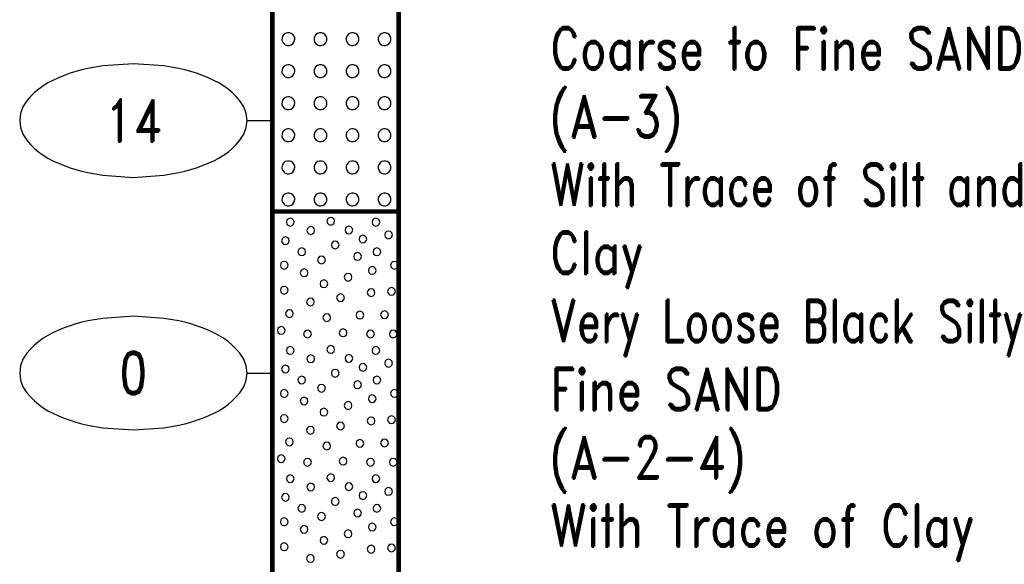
# Model space of a CAD drawing. Extents: x -12 to 876, y 359 to 518.
# Tile 3 of 13: x -12 to 26, y 432 to 454. Entities that reach past the tile are written whole.
import ezdxf
from ezdxf.enums import TextEntityAlignment as Align

# ---------------------------------------------------------------- set-up
doc = ezdxf.new("R2010")
doc.units = 0
doc.linetypes.add('Solid', pattern=[0])
doc.layers.get('0').update_dxf_attribs({"linetype": 'Solid'})
doc.layers.add('EB2-A', color=1, linetype='Solid')
doc.styles.add('ROMAND', font='romand', dxfattribs={"height": 1})

# ---------------------------------------------------------------- blocks, each defined once
blk = doc.blocks.new('DGRFC_NCDOT$NVALUE$ELLIPS')
at = {"color": 7, "linetype": 'Solid'}
blk.add_lwpolyline([(0, -2.5), (1.337, -2.407), (1.998, -2.292), (2.262, -2.231), (2.524, -2.16), (2.783, -2.078), (3.038, -1.985), (3.289, -1.882), (3.536, -1.768), (3.755, -1.657), (3.965, -1.529), (4.165, -1.386), (4.353, -1.227), (4.528, -1.054), (4.689, -0.869), (4.858, -0.606), (4.964, -0.311), (5, 0), (4.964, 0.311), (4.858, 0.606), (4.689, 0.869), (4.528, 1.054), (4.353, 1.227), (4.165, 1.386), (3.965, 1.529), (3.755, 1.657), (3.536, 1.768), (3.289, 1.882), (3.038, 1.985), (2.783, 2.078), (2.524, 2.16), (2.262, 2.231), (1.998, 2.292), (1.337, 2.407), (0, 2.5), (-1.337, 2.407), (-1.998, 2.292), (-2.262, 2.231), (-2.524, 2.16), (-2.783, 2.078), (-3.038, 1.985), (-3.289, 1.882), (-3.536, 1.768), (-3.755, 1.657), (-3.965, 1.529), (-4.165, 1.386), (-4.353, 1.227), (-4.528, 1.054), (-4.689, 0.869), (-4.858, 0.606), (-4.964, 0.311), (-5, 0), (-4.964, -0.311), (-4.858, -0.606), (-4.689, -0.869), (-4.528, -1.054), (-4.353, -1.227), (-4.165, -1.386), (-3.965, -1.529), (-3.755, -1.657), (-3.536, -1.768), (-3.289, -1.882), (-3.038, -1.985), (-2.783, -2.078), (-2.524, -2.16), (-2.262, -2.231), (-1.998, -2.292), (-1.337, -2.407), (0, -2.5)], dxfattribs=at)

msp = doc.modelspace()

# ---------------------------------------------------------------- linework, layer by layer
at = {"layer": 'EB2-A', "color": 7, "linetype": 'Solid', "const_width": 0.178}
for points in [[(-2.5, 456.4), (-2.5, 446.4)], [(2.5, 446.4), (2.5, 456.4)], [(-2.5, 446.4), (2.5, 446.4)], [(-2.5, 446.4), (-2.5, 426.4)], [(2.5, 426.4), (2.5, 446.4)]]:
    msp.add_lwpolyline(points, dxfattribs=at)
at = {"layer": 'EB2-A', "color": 2, "linetype": 'Solid'}
for points in [[(-1.611, 453.225), (-1.614, 453.265), (-1.638, 453.34), (-1.684, 453.404), (-1.748, 453.451), (-1.823, 453.476), (-1.902, 453.476), (-1.978, 453.453), (-2.042, 453.407), (-2.09, 453.344), (-2.115, 453.269), (-2.117, 453.19), (-2.094, 453.114), (-2.049, 453.049), (-1.986, 453.001), (-1.911, 452.975), (-1.832, 452.973), (-1.756, 452.995), (-1.691, 453.04), (-1.642, 453.102), (-1.615, 453.177), (-1.611, 453.225)], [(-0.341, 453.225), (-0.344, 453.265), (-0.368, 453.34), (-0.414, 453.404), (-0.478, 453.451), (-0.553, 453.476), (-0.632, 453.476), (-0.708, 453.453), (-0.772, 453.407), (-0.82, 453.344), (-0.845, 453.269), (-0.847, 453.19), (-0.824, 453.114), (-0.779, 453.049), (-0.716, 453.001), (-0.641, 452.975), (-0.562, 452.973), (-0.486, 452.995), (-0.421, 453.04), (-0.372, 453.102), (-0.345, 453.177), (-0.341, 453.225)], [(0.929, 453.225), (0.926, 453.265), (0.902, 453.34), (0.856, 453.404), (0.792, 453.451), (0.717, 453.476), (0.638, 453.476), (0.562, 453.453), (0.498, 453.407), (0.45, 453.344), (0.425, 453.269), (0.423, 453.19), (0.446, 453.114), (0.491, 453.049), (0.554, 453.001), (0.629, 452.975), (0.708, 452.973), (0.784, 452.995), (0.849, 453.04), (0.898, 453.102), (0.925, 453.177), (0.929, 453.225)], [(2.199, 453.225), (2.196, 453.265), (2.172, 453.34), (2.126, 453.404), (2.062, 453.451), (1.987, 453.476), (1.908, 453.476), (1.832, 453.453), (1.768, 453.407), (1.72, 453.344), (1.695, 453.269), (1.693, 453.19), (1.716, 453.114), (1.761, 453.049), (1.824, 453.001), (1.899, 452.975), (1.978, 452.973), (2.054, 452.995), (2.119, 453.04), (2.168, 453.102), (2.195, 453.177), (2.199, 453.225)], [(-1.611, 451.955), (-1.614, 451.995), (-1.638, 452.07), (-1.684, 452.134), (-1.748, 452.181), (-1.823, 452.206), (-1.902, 452.206), (-1.978, 452.183), (-2.042, 452.137), (-2.09, 452.074), (-2.115, 451.999), (-2.117, 451.92), (-2.094, 451.844), (-2.049, 451.779), (-1.986, 451.731), (-1.911, 451.705), (-1.832, 451.703), (-1.756, 451.725), (-1.691, 451.77), (-1.642, 451.832), (-1.615, 451.907), (-1.611, 451.955)], [(-0.341, 451.955), (-0.344, 451.995), (-0.368, 452.07), (-0.414, 452.134), (-0.478, 452.181), (-0.553, 452.206), (-0.632, 452.206), (-0.708, 452.183), (-0.772, 452.137), (-0.82, 452.074), (-0.845, 451.999), (-0.847, 451.92), (-0.824, 451.844), (-0.779, 451.779), (-0.716, 451.731), (-0.641, 451.705), (-0.562, 451.703), (-0.486, 451.725), (-0.421, 451.77), (-0.372, 451.832), (-0.345, 451.907), (-0.341, 451.955)], [(0.929, 451.955), (0.926, 451.995), (0.902, 452.07), (0.856, 452.134), (0.792, 452.181), (0.717, 452.206), (0.638, 452.206), (0.562, 452.183), (0.498, 452.137), (0.45, 452.074), (0.425, 451.999), (0.423, 451.92), (0.446, 451.844), (0.491, 451.779), (0.554, 451.731), (0.629, 451.705), (0.708, 451.703), (0.784, 451.725), (0.849, 451.77), (0.898, 451.832), (0.925, 451.907), (0.929, 451.955)], [(2.199, 451.955), (2.196, 451.995), (2.172, 452.07), (2.126, 452.134), (2.062, 452.181), (1.987, 452.206), (1.908, 452.206), (1.832, 452.183), (1.768, 452.137), (1.72, 452.074), (1.695, 451.999), (1.693, 451.92), (1.716, 451.844), (1.761, 451.779), (1.824, 451.731), (1.899, 451.705), (1.978, 451.703), (2.054, 451.725), (2.119, 451.77), (2.168, 451.832), (2.195, 451.907), (2.199, 451.955)], [(-1.611, 450.685), (-1.614, 450.725), (-1.638, 450.8), (-1.684, 450.864), (-1.748, 450.911), (-1.823, 450.936), (-1.902, 450.936), (-1.978, 450.913), (-2.042, 450.867), (-2.09, 450.804), (-2.115, 450.729), (-2.117, 450.65), (-2.094, 450.574), (-2.049, 450.509), (-1.986, 450.461), (-1.911, 450.435), (-1.832, 450.433), (-1.756, 450.455), (-1.691, 450.5), (-1.642, 450.562), (-1.615, 450.637), (-1.611, 450.685)], [(-0.341, 450.685), (-0.344, 450.725), (-0.368, 450.8), (-0.414, 450.864), (-0.478, 450.911), (-0.553, 450.936), (-0.632, 450.936), (-0.708, 450.913), (-0.772, 450.867), (-0.82, 450.804), (-0.845, 450.729), (-0.847, 450.65), (-0.824, 450.574), (-0.779, 450.509), (-0.716, 450.461), (-0.641, 450.435), (-0.562, 450.433), (-0.486, 450.455), (-0.421, 450.5), (-0.372, 450.562), (-0.345, 450.637), (-0.341, 450.685)], [(0.929, 450.685), (0.926, 450.725), (0.902, 450.8), (0.856, 450.864), (0.792, 450.911), (0.717, 450.936), (0.638, 450.936), (0.562, 450.913), (0.498, 450.867), (0.45, 450.804), (0.425, 450.729), (0.423, 450.65), (0.446, 450.574), (0.491, 450.509), (0.554, 450.461), (0.629, 450.435), (0.708, 450.433), (0.784, 450.455), (0.849, 450.5), (0.898, 450.562), (0.925, 450.637), (0.929, 450.685)], [(2.199, 450.685), (2.196, 450.725), (2.172, 450.8), (2.126, 450.864), (2.062, 450.911), (1.987, 450.936), (1.908, 450.936), (1.832, 450.913), (1.768, 450.867), (1.72, 450.804), (1.695, 450.729), (1.693, 450.65), (1.716, 450.574), (1.761, 450.509), (1.824, 450.461), (1.899, 450.435), (1.978, 450.433), (2.054, 450.455), (2.119, 450.5), (2.168, 450.562), (2.195, 450.637), (2.199, 450.685)], [(-1.611, 449.415), (-1.614, 449.455), (-1.638, 449.53), (-1.684, 449.594), (-1.748, 449.641), (-1.823, 449.666), (-1.902, 449.666), (-1.978, 449.643), (-2.042, 449.597), (-2.09, 449.534), (-2.115, 449.459), (-2.117, 449.38), (-2.094, 449.304), (-2.049, 449.239), (-1.986, 449.191), (-1.911, 449.165), (-1.832, 449.163), (-1.756, 449.185), (-1.691, 449.23), (-1.642, 449.292), (-1.615, 449.367), (-1.611, 449.415)], [(-0.341, 449.415), (-0.344, 449.455), (-0.368, 449.53), (-0.414, 449.594), (-0.478, 449.641), (-0.553, 449.666), (-0.632, 449.666), (-0.708, 449.643), (-0.772, 449.597), (-0.82, 449.534), (-0.845, 449.459), (-0.847, 449.38), (-0.824, 449.304), (-0.779, 449.239), (-0.716, 449.191), (-0.641, 449.165), (-0.562, 449.163), (-0.486, 449.185), (-0.421, 449.23), (-0.372, 449.292), (-0.345, 449.367), (-0.341, 449.415)], [(0.929, 449.415), (0.926, 449.455), (0.902, 449.53), (0.856, 449.594), (0.792, 449.641), (0.717, 449.666), (0.638, 449.666), (0.562, 449.643), (0.498, 449.597), (0.45, 449.534), (0.425, 449.459), (0.423, 449.38), (0.446, 449.304), (0.491, 449.239), (0.554, 449.191), (0.629, 449.165), (0.708, 449.163), (0.784, 449.185), (0.849, 449.23), (0.898, 449.292), (0.925, 449.367), (0.929, 449.415)], [(2.199, 449.415), (2.196, 449.455), (2.172, 449.53), (2.126, 449.594), (2.062, 449.641), (1.987, 449.666), (1.908, 449.666), (1.832, 449.643), (1.768, 449.597), (1.72, 449.534), (1.695, 449.459), (1.693, 449.38), (1.716, 449.304), (1.761, 449.239), (1.824, 449.191), (1.899, 449.165), (1.978, 449.163), (2.054, 449.185), (2.119, 449.23), (2.168, 449.292), (2.195, 449.367), (2.199, 449.415)], [(-1.611, 448.145), (-1.614, 448.185), (-1.638, 448.26), (-1.684, 448.324), (-1.748, 448.371), (-1.823, 448.396), (-1.902, 448.396), (-1.978, 448.373), (-2.042, 448.327), (-2.09, 448.264), (-2.115, 448.189), (-2.117, 448.11), (-2.094, 448.034), (-2.049, 447.969), (-1.986, 447.921), (-1.911, 447.895), (-1.832, 447.893), (-1.756, 447.915), (-1.691, 447.96), (-1.642, 448.022), (-1.615, 448.097), (-1.611, 448.145)], [(-0.341, 448.145), (-0.344, 448.185), (-0.368, 448.26), (-0.414, 448.324), (-0.478, 448.371), (-0.553, 448.396), (-0.632, 448.396), (-0.708, 448.373), (-0.772, 448.327), (-0.82, 448.264), (-0.845, 448.189), (-0.847, 448.11), (-0.824, 448.034), (-0.779, 447.969), (-0.716, 447.921), (-0.641, 447.895), (-0.562, 447.893), (-0.486, 447.915), (-0.421, 447.96), (-0.372, 448.022), (-0.345, 448.097), (-0.341, 448.145)], [(0.929, 448.145), (0.926, 448.185), (0.902, 448.26), (0.856, 448.324), (0.792, 448.371), (0.717, 448.396), (0.638, 448.396), (0.562, 448.373), (0.498, 448.327), (0.45, 448.264), (0.425, 448.189), (0.423, 448.11), (0.446, 448.034), (0.491, 447.969), (0.554, 447.921), (0.629, 447.895), (0.708, 447.893), (0.784, 447.915), (0.849, 447.96), (0.898, 448.022), (0.925, 448.097), (0.929, 448.145)], [(2.199, 448.145), (2.196, 448.185), (2.172, 448.26), (2.126, 448.324), (2.062, 448.371), (1.987, 448.396), (1.908, 448.396), (1.832, 448.373), (1.768, 448.327), (1.72, 448.264), (1.695, 448.189), (1.693, 448.11), (1.716, 448.034), (1.761, 447.969), (1.824, 447.921), (1.899, 447.895), (1.978, 447.893), (2.054, 447.915), (2.119, 447.96), (2.168, 448.022), (2.195, 448.097), (2.199, 448.145)], [(-1.611, 446.875), (-1.614, 446.915), (-1.638, 446.99), (-1.684, 447.054), (-1.748, 447.101), (-1.823, 447.126), (-1.902, 447.126), (-1.978, 447.103), (-2.042, 447.057), (-2.09, 446.994), (-2.115, 446.919), (-2.117, 446.84), (-2.094, 446.764), (-2.049, 446.699), (-1.986, 446.651), (-1.911, 446.625), (-1.832, 446.623), (-1.756, 446.645), (-1.691, 446.69), (-1.642, 446.752), (-1.615, 446.827), (-1.611, 446.875)], [(-0.341, 446.875), (-0.344, 446.915), (-0.368, 446.99), (-0.414, 447.054), (-0.478, 447.101), (-0.553, 447.126), (-0.632, 447.126), (-0.708, 447.103), (-0.772, 447.057), (-0.82, 446.994), (-0.845, 446.919), (-0.847, 446.84), (-0.824, 446.764), (-0.779, 446.699), (-0.716, 446.651), (-0.641, 446.625), (-0.562, 446.623), (-0.486, 446.645), (-0.421, 446.69), (-0.372, 446.752), (-0.345, 446.827), (-0.341, 446.875)], [(0.929, 446.875), (0.926, 446.915), (0.902, 446.99), (0.856, 447.054), (0.792, 447.101), (0.717, 447.126), (0.638, 447.126), (0.562, 447.103), (0.498, 447.057), (0.45, 446.994), (0.425, 446.919), (0.423, 446.84), (0.446, 446.764), (0.491, 446.699), (0.554, 446.651), (0.629, 446.625), (0.708, 446.623), (0.784, 446.645), (0.849, 446.69), (0.898, 446.752), (0.925, 446.827), (0.929, 446.875)], [(2.199, 446.875), (2.196, 446.915), (2.172, 446.99), (2.126, 447.054), (2.062, 447.101), (1.987, 447.126), (1.908, 447.126), (1.832, 447.103), (1.768, 447.057), (1.72, 446.994), (1.695, 446.919), (1.693, 446.84), (1.716, 446.764), (1.761, 446.699), (1.824, 446.651), (1.899, 446.625), (1.978, 446.623), (2.054, 446.645), (2.119, 446.69), (2.168, 446.752), (2.195, 446.827), (2.199, 446.875)], [(-1.636, 445.975), (-1.657, 446.051), (-1.712, 446.107), (-1.789, 446.127), (-1.865, 446.107), (-1.921, 446.051), (-1.941, 445.975), (-1.921, 445.899), (-1.865, 445.843), (-1.789, 445.822), (-1.712, 445.843), (-1.657, 445.899), (-1.636, 445.975)], [(-0.034, 446.014), (-0.055, 446.09), (-0.11, 446.146), (-0.187, 446.166), (-0.263, 446.146), (-0.319, 446.09), (-0.339, 446.014), (-0.319, 445.938), (-0.263, 445.882), (-0.187, 445.862), (-0.11, 445.882), (-0.055, 445.938), (-0.034, 446.014)], [(1.753, 445.975), (1.733, 446.051), (1.677, 446.107), (1.601, 446.127), (1.524, 446.107), (1.469, 446.051), (1.448, 445.975), (1.469, 445.898), (1.524, 445.843), (1.601, 445.822), (1.677, 445.843), (1.733, 445.898), (1.753, 445.975)], [(-0.826, 445.644), (-0.847, 445.72), (-0.902, 445.776), (-0.979, 445.797), (-1.055, 445.776), (-1.111, 445.72), (-1.131, 445.644), (-1.111, 445.568), (-1.055, 445.512), (-0.979, 445.492), (-0.902, 445.512), (-0.847, 445.568), (-0.826, 445.644)], [(0.684, 445.662), (0.663, 445.738), (0.608, 445.794), (0.531, 445.815), (0.455, 445.794), (0.399, 445.738), (0.379, 445.662), (0.399, 445.586), (0.455, 445.53), (0.531, 445.51), (0.608, 445.53), (0.663, 445.586), (0.684, 445.662)], [(2.255, 445.47), (2.234, 445.547), (2.179, 445.602), (2.102, 445.623), (2.026, 445.602), (1.97, 445.547), (1.95, 445.47), (1.97, 445.394), (2.026, 445.338), (2.102, 445.318), (2.179, 445.338), (2.234, 445.394), (2.255, 445.47)], [(-1.829, 445.239), (-1.849, 445.315), (-1.905, 445.371), (-1.981, 445.391), (-2.057, 445.371), (-2.113, 445.315), (-2.133, 445.239), (-2.113, 445.163), (-2.057, 445.107), (-1.981, 445.087), (-1.905, 445.107), (-1.849, 445.163), (-1.829, 445.239)], [(0.144, 445.073), (0.123, 445.149), (0.067, 445.205), (-0.009, 445.225), (-0.085, 445.205), (-0.141, 445.149), (-0.161, 445.073), (-0.141, 444.996), (-0.085, 444.941), (-0.009, 444.92), (0.067, 444.941), (0.123, 444.996), (0.144, 445.073)], [(1.24, 445.308), (1.22, 445.384), (1.164, 445.44), (1.088, 445.46), (1.012, 445.44), (0.956, 445.384), (0.936, 445.308), (0.956, 445.231), (1.012, 445.176), (1.088, 445.155), (1.164, 445.176), (1.22, 445.231), (1.24, 445.308)], [(-1.183, 444.802), (-1.203, 444.878), (-1.259, 444.934), (-1.335, 444.954), (-1.411, 444.934), (-1.467, 444.878), (-1.488, 444.802), (-1.467, 444.726), (-1.411, 444.67), (-1.335, 444.649), (-1.259, 444.67), (-1.203, 444.726), (-1.183, 444.802)], [(1.032, 444.616), (1.011, 444.692), (0.956, 444.748), (0.879, 444.769), (0.803, 444.748), (0.747, 444.692), (0.727, 444.616), (0.747, 444.54), (0.803, 444.484), (0.879, 444.464), (0.956, 444.484), (1.011, 444.54), (1.032, 444.616)], [(1.795, 444.802), (1.774, 444.878), (1.718, 444.934), (1.642, 444.954), (1.566, 444.934), (1.51, 444.878), (1.49, 444.802), (1.51, 444.726), (1.566, 444.67), (1.642, 444.649), (1.718, 444.67), (1.774, 444.726), (1.795, 444.802)], [(-1.874, 444.27), (-1.895, 444.347), (-1.95, 444.402), (-2.027, 444.423), (-2.103, 444.402), (-2.159, 444.347), (-2.179, 444.27), (-2.159, 444.194), (-2.103, 444.138), (-2.027, 444.118), (-1.95, 444.138), (-1.895, 444.194), (-1.874, 444.27)], [(-0.4, 444.479), (-0.42, 444.555), (-0.476, 444.611), (-0.552, 444.631), (-0.628, 444.611), (-0.684, 444.555), (-0.704, 444.479), (-0.684, 444.403), (-0.628, 444.347), (-0.552, 444.326), (-0.476, 444.347), (-0.42, 444.403), (-0.4, 444.479)], [(2.486, 444.27), (2.466, 444.347), (2.41, 444.402), (2.334, 444.423), (2.258, 444.402), (2.202, 444.347), (2.181, 444.27), (2.202, 444.194), (2.258, 444.138), (2.334, 444.118), (2.41, 444.138), (2.466, 444.194), (2.486, 444.27)], [(-1.091, 443.97), (-1.112, 444.047), (-1.167, 444.102), (-1.244, 444.123), (-1.32, 444.102), (-1.376, 444.047), (-1.396, 443.97), (-1.376, 443.894), (-1.32, 443.838), (-1.244, 443.818), (-1.167, 443.838), (-1.112, 443.894), (-1.091, 443.97)], [(1.609, 444.062), (1.589, 444.138), (1.533, 444.194), (1.457, 444.214), (1.38, 444.194), (1.325, 444.138), (1.304, 444.062), (1.325, 443.986), (1.38, 443.93), (1.457, 443.909), (1.533, 443.93), (1.589, 443.986), (1.609, 444.062)], [(-0.303, 443.533), (-0.323, 443.609), (-0.379, 443.665), (-0.455, 443.685), (-0.532, 443.665), (-0.587, 443.609), (-0.608, 443.533), (-0.587, 443.457), (-0.532, 443.401), (-0.455, 443.381), (-0.379, 443.401), (-0.323, 443.457), (-0.303, 443.533)], [(0.653, 443.795), (0.633, 443.871), (0.577, 443.927), (0.501, 443.947), (0.424, 443.927), (0.369, 443.871), (0.348, 443.795), (0.369, 443.719), (0.424, 443.663), (0.501, 443.642), (0.577, 443.663), (0.633, 443.719), (0.653, 443.795)], [(-1.874, 443.279), (-1.895, 443.355), (-1.95, 443.411), (-2.027, 443.431), (-2.103, 443.411), (-2.159, 443.355), (-2.179, 443.279), (-2.159, 443.203), (-2.103, 443.147), (-2.027, 443.126), (-1.95, 443.147), (-1.895, 443.203), (-1.874, 443.279)], [(1.563, 443.185), (1.543, 443.261), (1.487, 443.317), (1.411, 443.337), (1.335, 443.317), (1.279, 443.261), (1.258, 443.185), (1.279, 443.108), (1.335, 443.053), (1.411, 443.032), (1.487, 443.053), (1.543, 443.108), (1.563, 443.185)], [(2.372, 443.233), (2.351, 443.309), (2.296, 443.365), (2.219, 443.385), (2.143, 443.365), (2.087, 443.309), (2.067, 443.233), (2.087, 443.157), (2.143, 443.101), (2.219, 443.081), (2.296, 443.101), (2.351, 443.157), (2.372, 443.233)], [(-0.837, 442.816), (-0.857, 442.892), (-0.913, 442.948), (-0.989, 442.968), (-1.066, 442.948), (-1.121, 442.892), (-1.142, 442.816), (-1.121, 442.74), (-1.066, 442.684), (-0.989, 442.664), (-0.913, 442.684), (-0.857, 442.74), (-0.837, 442.816)], [(0.353, 442.984), (0.333, 443.06), (0.277, 443.116), (0.201, 443.136), (0.124, 443.116), (0.069, 443.06), (0.048, 442.984), (0.069, 442.908), (0.124, 442.852), (0.201, 442.831), (0.277, 442.852), (0.333, 442.908), (0.353, 442.984)], [(-1.668, 442.353), (-1.689, 442.429), (-1.745, 442.485), (-1.821, 442.506), (-1.897, 442.485), (-1.953, 442.429), (-1.973, 442.353), (-1.953, 442.277), (-1.897, 442.221), (-1.821, 442.201), (-1.745, 442.221), (-1.689, 442.277), (-1.668, 442.353)], [(1.123, 442.295), (1.103, 442.371), (1.047, 442.427), (0.971, 442.447), (0.895, 442.427), (0.839, 442.371), (0.819, 442.295), (0.839, 442.219), (0.895, 442.163), (0.971, 442.142), (1.047, 442.163), (1.103, 442.219), (1.123, 442.295)], [(2.095, 442.31), (2.074, 442.386), (2.018, 442.442), (1.942, 442.462), (1.866, 442.442), (1.81, 442.386), (1.79, 442.31), (1.81, 442.234), (1.866, 442.178), (1.942, 442.158), (2.018, 442.178), (2.074, 442.234), (2.095, 442.31)], [(-0.191, 442.193), (-0.212, 442.269), (-0.267, 442.325), (-0.344, 442.345), (-0.42, 442.325), (-0.476, 442.269), (-0.496, 442.193), (-0.476, 442.117), (-0.42, 442.061), (-0.344, 442.041), (-0.267, 442.061), (-0.212, 442.117), (-0.191, 442.193)], [(-1.991, 441.687), (-2.012, 441.763), (-2.067, 441.819), (-2.144, 441.84), (-2.22, 441.819), (-2.276, 441.763), (-2.296, 441.687), (-2.276, 441.611), (-2.22, 441.555), (-2.144, 441.535), (-2.067, 441.555), (-2.012, 441.611), (-1.991, 441.687)], [(-0.954, 441.547), (-0.974, 441.623), (-1.03, 441.679), (-1.106, 441.7), (-1.182, 441.679), (-1.238, 441.623), (-1.259, 441.547), (-1.238, 441.471), (-1.182, 441.415), (-1.106, 441.395), (-1.03, 441.415), (-0.974, 441.471), (-0.954, 441.547)], [(0.455, 441.593), (0.434, 441.669), (0.378, 441.725), (0.302, 441.745), (0.226, 441.725), (0.17, 441.669), (0.15, 441.593), (0.17, 441.517), (0.226, 441.461), (0.302, 441.441), (0.378, 441.461), (0.434, 441.517), (0.455, 441.593)], [(1.54, 441.547), (1.52, 441.623), (1.464, 441.679), (1.388, 441.7), (1.312, 441.679), (1.256, 441.623), (1.236, 441.547), (1.256, 441.471), (1.312, 441.415), (1.388, 441.395), (1.464, 441.415), (1.52, 441.471), (1.54, 441.547)], [(2.44, 441.547), (2.42, 441.623), (2.364, 441.679), (2.288, 441.7), (2.212, 441.679), (2.156, 441.623), (2.136, 441.547), (2.156, 441.471), (2.212, 441.415), (2.288, 441.395), (2.364, 441.415), (2.42, 441.471), (2.44, 441.547)], [(-1.636, 440.895), (-1.657, 440.971), (-1.712, 441.027), (-1.789, 441.047), (-1.865, 441.027), (-1.921, 440.971), (-1.941, 440.895), (-1.921, 440.819), (-1.865, 440.763), (-1.789, 440.742), (-1.712, 440.763), (-1.657, 440.819), (-1.636, 440.895)], [(-0.034, 440.934), (-0.055, 441.01), (-0.11, 441.066), (-0.187, 441.086), (-0.263, 441.066), (-0.319, 441.01), (-0.339, 440.934), (-0.319, 440.858), (-0.263, 440.802), (-0.187, 440.782), (-0.11, 440.802), (-0.055, 440.858), (-0.034, 440.934)], [(1.753, 440.895), (1.733, 440.971), (1.677, 441.027), (1.601, 441.047), (1.524, 441.027), (1.469, 440.971), (1.448, 440.895), (1.469, 440.818), (1.524, 440.763), (1.601, 440.742), (1.677, 440.763), (1.733, 440.818), (1.753, 440.895)], [(-0.826, 440.564), (-0.847, 440.64), (-0.902, 440.696), (-0.979, 440.717), (-1.055, 440.696), (-1.111, 440.64), (-1.131, 440.564), (-1.111, 440.488), (-1.055, 440.432), (-0.979, 440.412), (-0.902, 440.432), (-0.847, 440.488), (-0.826, 440.564)], [(0.684, 440.582), (0.663, 440.658), (0.608, 440.714), (0.531, 440.735), (0.455, 440.714), (0.399, 440.658), (0.379, 440.582), (0.399, 440.506), (0.455, 440.45), (0.531, 440.43), (0.608, 440.45), (0.663, 440.506), (0.684, 440.582)], [(2.255, 440.39), (2.234, 440.467), (2.179, 440.522), (2.102, 440.543), (2.026, 440.522), (1.97, 440.467), (1.95, 440.39), (1.97, 440.314), (2.026, 440.258), (2.102, 440.238), (2.179, 440.258), (2.234, 440.314), (2.255, 440.39)], [(-1.829, 440.159), (-1.849, 440.235), (-1.905, 440.291), (-1.981, 440.311), (-2.057, 440.291), (-2.113, 440.235), (-2.133, 440.159), (-2.113, 440.083), (-2.057, 440.027), (-1.981, 440.007), (-1.905, 440.027), (-1.849, 440.083), (-1.829, 440.159)], [(0.144, 439.993), (0.123, 440.069), (0.067, 440.125), (-0.009, 440.145), (-0.085, 440.125), (-0.141, 440.069), (-0.161, 439.993), (-0.141, 439.916), (-0.085, 439.861), (-0.009, 439.84), (0.067, 439.861), (0.123, 439.916), (0.144, 439.993)], [(1.24, 440.228), (1.22, 440.304), (1.164, 440.36), (1.088, 440.38), (1.012, 440.36), (0.956, 440.304), (0.936, 440.228), (0.956, 440.151), (1.012, 440.096), (1.088, 440.075), (1.164, 440.096), (1.22, 440.151), (1.24, 440.228)], [(-1.183, 439.722), (-1.203, 439.798), (-1.259, 439.854), (-1.335, 439.874), (-1.411, 439.854), (-1.467, 439.798), (-1.488, 439.722), (-1.467, 439.646), (-1.411, 439.59), (-1.335, 439.569), (-1.259, 439.59), (-1.203, 439.646), (-1.183, 439.722)], [(1.032, 439.536), (1.011, 439.612), (0.956, 439.668), (0.879, 439.689), (0.803, 439.668), (0.747, 439.612), (0.727, 439.536), (0.747, 439.46), (0.803, 439.404), (0.879, 439.384), (0.956, 439.404), (1.011, 439.46), (1.032, 439.536)], [(1.795, 439.722), (1.774, 439.798), (1.718, 439.854), (1.642, 439.874), (1.566, 439.854), (1.51, 439.798), (1.49, 439.722), (1.51, 439.646), (1.566, 439.59), (1.642, 439.569), (1.718, 439.59), (1.774, 439.646), (1.795, 439.722)], [(-1.874, 439.19), (-1.895, 439.267), (-1.95, 439.322), (-2.027, 439.343), (-2.103, 439.322), (-2.159, 439.267), (-2.179, 439.19), (-2.159, 439.114), (-2.103, 439.058), (-2.027, 439.038), (-1.95, 439.058), (-1.895, 439.114), (-1.874, 439.19)], [(-0.4, 439.399), (-0.42, 439.475), (-0.476, 439.531), (-0.552, 439.551), (-0.628, 439.531), (-0.684, 439.475), (-0.704, 439.399), (-0.684, 439.323), (-0.628, 439.267), (-0.552, 439.246), (-0.476, 439.267), (-0.42, 439.323), (-0.4, 439.399)], [(2.486, 439.19), (2.466, 439.267), (2.41, 439.322), (2.334, 439.343), (2.258, 439.322), (2.202, 439.267), (2.181, 439.19), (2.202, 439.114), (2.258, 439.058), (2.334, 439.038), (2.41, 439.058), (2.466, 439.114), (2.486, 439.19)], [(-1.091, 438.89), (-1.112, 438.967), (-1.167, 439.022), (-1.244, 439.043), (-1.32, 439.022), (-1.376, 438.967), (-1.396, 438.89), (-1.376, 438.814), (-1.32, 438.758), (-1.244, 438.738), (-1.167, 438.758), (-1.112, 438.814), (-1.091, 438.89)], [(1.609, 438.982), (1.589, 439.058), (1.533, 439.114), (1.457, 439.134), (1.38, 439.114), (1.325, 439.058), (1.304, 438.982), (1.325, 438.906), (1.38, 438.85), (1.457, 438.829), (1.533, 438.85), (1.589, 438.906), (1.609, 438.982)], [(-0.303, 438.453), (-0.323, 438.529), (-0.379, 438.585), (-0.455, 438.605), (-0.532, 438.585), (-0.587, 438.529), (-0.608, 438.453), (-0.587, 438.377), (-0.532, 438.321), (-0.455, 438.301), (-0.379, 438.321), (-0.323, 438.377), (-0.303, 438.453)], [(0.653, 438.715), (0.633, 438.791), (0.577, 438.847), (0.501, 438.867), (0.424, 438.847), (0.369, 438.791), (0.348, 438.715), (0.369, 438.639), (0.424, 438.583), (0.501, 438.562), (0.577, 438.583), (0.633, 438.639), (0.653, 438.715)], [(-1.874, 438.199), (-1.895, 438.275), (-1.95, 438.331), (-2.027, 438.351), (-2.103, 438.331), (-2.159, 438.275), (-2.179, 438.199), (-2.159, 438.123), (-2.103, 438.067), (-2.027, 438.046), (-1.95, 438.067), (-1.895, 438.123), (-1.874, 438.199)], [(1.563, 438.105), (1.543, 438.181), (1.487, 438.237), (1.411, 438.257), (1.335, 438.237), (1.279, 438.181), (1.258, 438.105), (1.279, 438.028), (1.335, 437.973), (1.411, 437.952), (1.487, 437.973), (1.543, 438.028), (1.563, 438.105)], [(2.372, 438.153), (2.351, 438.229), (2.296, 438.285), (2.219, 438.305), (2.143, 438.285), (2.087, 438.229), (2.067, 438.153), (2.087, 438.077), (2.143, 438.021), (2.219, 438.001), (2.296, 438.021), (2.351, 438.077), (2.372, 438.153)], [(-0.837, 437.736), (-0.857, 437.812), (-0.913, 437.868), (-0.989, 437.888), (-1.066, 437.868), (-1.121, 437.812), (-1.142, 437.736), (-1.121, 437.66), (-1.066, 437.604), (-0.989, 437.584), (-0.913, 437.604), (-0.857, 437.66), (-0.837, 437.736)], [(0.353, 437.904), (0.333, 437.98), (0.277, 438.036), (0.201, 438.056), (0.124, 438.036), (0.069, 437.98), (0.048, 437.904), (0.069, 437.828), (0.124, 437.772), (0.201, 437.751), (0.277, 437.772), (0.333, 437.828), (0.353, 437.904)], [(-1.668, 437.273), (-1.689, 437.349), (-1.745, 437.405), (-1.821, 437.426), (-1.897, 437.405), (-1.953, 437.349), (-1.973, 437.273), (-1.953, 437.197), (-1.897, 437.141), (-1.821, 437.121), (-1.745, 437.141), (-1.689, 437.197), (-1.668, 437.273)], [(1.123, 437.215), (1.103, 437.291), (1.047, 437.347), (0.971, 437.367), (0.895, 437.347), (0.839, 437.291), (0.819, 437.215), (0.839, 437.139), (0.895, 437.083), (0.971, 437.062), (1.047, 437.083), (1.103, 437.139), (1.123, 437.215)], [(2.095, 437.23), (2.074, 437.306), (2.018, 437.362), (1.942, 437.382), (1.866, 437.362), (1.81, 437.306), (1.79, 437.23), (1.81, 437.154), (1.866, 437.098), (1.942, 437.078), (2.018, 437.098), (2.074, 437.154), (2.095, 437.23)], [(-0.191, 437.113), (-0.212, 437.189), (-0.267, 437.245), (-0.344, 437.265), (-0.42, 437.245), (-0.476, 437.189), (-0.496, 437.113), (-0.476, 437.037), (-0.42, 436.981), (-0.344, 436.961), (-0.267, 436.981), (-0.212, 437.037), (-0.191, 437.113)], [(-1.991, 436.607), (-2.012, 436.683), (-2.067, 436.739), (-2.144, 436.76), (-2.22, 436.739), (-2.276, 436.683), (-2.296, 436.607), (-2.276, 436.531), (-2.22, 436.475), (-2.144, 436.455), (-2.067, 436.475), (-2.012, 436.531), (-1.991, 436.607)], [(-0.954, 436.467), (-0.974, 436.543), (-1.03, 436.599), (-1.106, 436.62), (-1.182, 436.599), (-1.238, 436.543), (-1.259, 436.467), (-1.238, 436.391), (-1.182, 436.335), (-1.106, 436.315), (-1.03, 436.335), (-0.974, 436.391), (-0.954, 436.467)], [(0.455, 436.513), (0.434, 436.589), (0.378, 436.645), (0.302, 436.665), (0.226, 436.645), (0.17, 436.589), (0.15, 436.513), (0.17, 436.437), (0.226, 436.381), (0.302, 436.361), (0.378, 436.381), (0.434, 436.437), (0.455, 436.513)], [(1.54, 436.467), (1.52, 436.543), (1.464, 436.599), (1.388, 436.62), (1.312, 436.599), (1.256, 436.543), (1.236, 436.467), (1.256, 436.391), (1.312, 436.335), (1.388, 436.315), (1.464, 436.335), (1.52, 436.391), (1.54, 436.467)], [(2.44, 436.467), (2.42, 436.543), (2.364, 436.599), (2.288, 436.62), (2.212, 436.599), (2.156, 436.543), (2.136, 436.467), (2.156, 436.391), (2.212, 436.335), (2.288, 436.315), (2.364, 436.335), (2.42, 436.391), (2.44, 436.467)], [(-1.636, 435.815), (-1.657, 435.891), (-1.712, 435.947), (-1.789, 435.967), (-1.865, 435.947), (-1.921, 435.891), (-1.941, 435.815), (-1.921, 435.739), (-1.865, 435.683), (-1.789, 435.662), (-1.712, 435.683), (-1.657, 435.739), (-1.636, 435.815)], [(-0.034, 435.854), (-0.055, 435.93), (-0.11, 435.986), (-0.187, 436.006), (-0.263, 435.986), (-0.319, 435.93), (-0.339, 435.854), (-0.319, 435.778), (-0.263, 435.722), (-0.187, 435.702), (-0.11, 435.722), (-0.055, 435.778), (-0.034, 435.854)], [(1.753, 435.815), (1.733, 435.891), (1.677, 435.947), (1.601, 435.967), (1.524, 435.947), (1.469, 435.891), (1.448, 435.815), (1.469, 435.738), (1.524, 435.683), (1.601, 435.662), (1.677, 435.683), (1.733, 435.738), (1.753, 435.815)], [(-0.826, 435.484), (-0.847, 435.56), (-0.902, 435.616), (-0.979, 435.637), (-1.055, 435.616), (-1.111, 435.56), (-1.131, 435.484), (-1.111, 435.408), (-1.055, 435.352), (-0.979, 435.332), (-0.902, 435.352), (-0.847, 435.408), (-0.826, 435.484)], [(0.684, 435.502), (0.663, 435.578), (0.608, 435.634), (0.531, 435.655), (0.455, 435.634), (0.399, 435.578), (0.379, 435.502), (0.399, 435.426), (0.455, 435.37), (0.531, 435.35), (0.608, 435.37), (0.663, 435.426), (0.684, 435.502)], [(2.255, 435.31), (2.234, 435.387), (2.179, 435.442), (2.102, 435.463), (2.026, 435.442), (1.97, 435.387), (1.95, 435.31), (1.97, 435.234), (2.026, 435.178), (2.102, 435.158), (2.179, 435.178), (2.234, 435.234), (2.255, 435.31)], [(-1.829, 435.079), (-1.849, 435.155), (-1.905, 435.211), (-1.981, 435.231), (-2.057, 435.211), (-2.113, 435.155), (-2.133, 435.079), (-2.113, 435.003), (-2.057, 434.947), (-1.981, 434.927), (-1.905, 434.947), (-1.849, 435.003), (-1.829, 435.079)], [(0.144, 434.913), (0.123, 434.989), (0.067, 435.045), (-0.009, 435.065), (-0.085, 435.045), (-0.141, 434.989), (-0.161, 434.913), (-0.141, 434.836), (-0.085, 434.781), (-0.009, 434.76), (0.067, 434.781), (0.123, 434.836), (0.144, 434.913)], [(1.24, 435.148), (1.22, 435.224), (1.164, 435.28), (1.088, 435.3), (1.012, 435.28), (0.956, 435.224), (0.936, 435.148), (0.956, 435.071), (1.012, 435.016), (1.088, 434.995), (1.164, 435.016), (1.22, 435.071), (1.24, 435.148)], [(-1.183, 434.642), (-1.203, 434.718), (-1.259, 434.774), (-1.335, 434.794), (-1.411, 434.774), (-1.467, 434.718), (-1.488, 434.642), (-1.467, 434.566), (-1.411, 434.51), (-1.335, 434.489), (-1.259, 434.51), (-1.203, 434.566), (-1.183, 434.642)], [(1.795, 434.642), (1.774, 434.718), (1.718, 434.774), (1.642, 434.794), (1.566, 434.774), (1.51, 434.718), (1.49, 434.642), (1.51, 434.566), (1.566, 434.51), (1.642, 434.489), (1.718, 434.51), (1.774, 434.566), (1.795, 434.642)], [(-1.874, 434.11), (-1.895, 434.187), (-1.95, 434.242), (-2.027, 434.263), (-2.103, 434.242), (-2.159, 434.187), (-2.179, 434.11), (-2.159, 434.034), (-2.103, 433.978), (-2.027, 433.958), (-1.95, 433.978), (-1.895, 434.034), (-1.874, 434.11)], [(-0.4, 434.319), (-0.42, 434.395), (-0.476, 434.451), (-0.552, 434.471), (-0.628, 434.451), (-0.684, 434.395), (-0.704, 434.319), (-0.684, 434.243), (-0.628, 434.187), (-0.552, 434.166), (-0.476, 434.187), (-0.42, 434.243), (-0.4, 434.319)], [(1.032, 434.456), (1.011, 434.532), (0.956, 434.588), (0.879, 434.609), (0.803, 434.588), (0.747, 434.532), (0.727, 434.456), (0.747, 434.38), (0.803, 434.324), (0.879, 434.304), (0.956, 434.324), (1.011, 434.38), (1.032, 434.456)], [(2.486, 434.11), (2.466, 434.187), (2.41, 434.242), (2.334, 434.263), (2.258, 434.242), (2.202, 434.187), (2.181, 434.11), (2.202, 434.034), (2.258, 433.978), (2.334, 433.958), (2.41, 433.978), (2.466, 434.034), (2.486, 434.11)], [(-1.091, 433.81), (-1.112, 433.887), (-1.167, 433.942), (-1.244, 433.963), (-1.32, 433.942), (-1.376, 433.887), (-1.396, 433.81), (-1.376, 433.734), (-1.32, 433.678), (-1.244, 433.658), (-1.167, 433.678), (-1.112, 433.734), (-1.091, 433.81)], [(1.609, 433.902), (1.589, 433.978), (1.533, 434.034), (1.457, 434.054), (1.38, 434.034), (1.325, 433.978), (1.304, 433.902), (1.325, 433.826), (1.38, 433.77), (1.457, 433.749), (1.533, 433.77), (1.589, 433.826), (1.609, 433.902)], [(-0.303, 433.373), (-0.323, 433.449), (-0.379, 433.505), (-0.455, 433.525), (-0.532, 433.505), (-0.587, 433.449), (-0.608, 433.373), (-0.587, 433.297), (-0.532, 433.241), (-0.455, 433.221), (-0.379, 433.241), (-0.323, 433.297), (-0.303, 433.373)], [(0.653, 433.635), (0.633, 433.711), (0.577, 433.767), (0.501, 433.787), (0.424, 433.767), (0.369, 433.711), (0.348, 433.635), (0.369, 433.559), (0.424, 433.503), (0.501, 433.482), (0.577, 433.503), (0.633, 433.559), (0.653, 433.635)], [(-1.874, 433.119), (-1.895, 433.195), (-1.95, 433.251), (-2.027, 433.271), (-2.103, 433.251), (-2.159, 433.195), (-2.179, 433.119), (-2.159, 433.043), (-2.103, 432.987), (-2.027, 432.966), (-1.95, 432.987), (-1.895, 433.043), (-1.874, 433.119)], [(1.563, 433.025), (1.543, 433.101), (1.487, 433.157), (1.411, 433.177), (1.335, 433.157), (1.279, 433.101), (1.258, 433.025), (1.279, 432.948), (1.335, 432.893), (1.411, 432.872), (1.487, 432.893), (1.543, 432.948), (1.563, 433.025)], [(2.372, 433.073), (2.351, 433.149), (2.296, 433.205), (2.219, 433.225), (2.143, 433.205), (2.087, 433.149), (2.067, 433.073), (2.087, 432.997), (2.143, 432.941), (2.219, 432.921), (2.296, 432.941), (2.351, 432.997), (2.372, 433.073)], [(-0.837, 432.656), (-0.857, 432.732), (-0.913, 432.788), (-0.989, 432.808), (-1.066, 432.788), (-1.121, 432.732), (-1.142, 432.656), (-1.121, 432.58), (-1.066, 432.524), (-0.989, 432.504), (-0.913, 432.524), (-0.857, 432.58), (-0.837, 432.656)], [(0.353, 432.824), (0.333, 432.9), (0.277, 432.956), (0.201, 432.976), (0.124, 432.956), (0.069, 432.9), (0.048, 432.824), (0.069, 432.748), (0.124, 432.692), (0.201, 432.671), (0.277, 432.692), (0.333, 432.748), (0.353, 432.824)]]:
    msp.add_lwpolyline(points, dxfattribs=at)
at = {"layer": 'EB2-A', "color": 7, "linetype": 'Solid'}
for points in [[(-3.5, 450), (-2.5, 450)], [(-3.5, 440), (-2.5, 440)]]:
    msp.add_lwpolyline(points, dxfattribs=at)

# ---------------------------------------------------------------- block references
at = {"layer": 'EB2-A', "xscale": 0.9, "yscale": 0.9}
for p in [(-8, 450), (-8, 440)]:
    msp.add_blockref('DGRFC_NCDOT$NVALUE$ELLIPS', p, dxfattribs=at)

# ---------------------------------------------------------------- texts
at = {"layer": 'EB2-A', "color": 7, "style": 'ROMAND', "width": 0.78}
for s, p in [('Coarse to Fine SAND', (8.5, 453.7)), ('(A-3)', (8.5, 451)), ('With Trace of Silt and', (8.5, 448.3)), ('Clay', (8.5, 445.6)), ('Very Loose Black Silty', (8.5, 442.9)), ('Fine SAND', (8.5, 440.2)), ('(A-2-4)', (8.5, 437.5)), ('With Trace of Clay', (8.5, 434.8))]:
    msp.add_text(s, height=1.674, dxfattribs=at).set_placement(p, align=Align.TOP_LEFT)
for s, p in [('14', (-8, 450)), ('0', (-8, 440))]:
    msp.add_text(s, height=1.674, dxfattribs=at).set_placement(p, align=Align.MIDDLE_CENTER)

doc.saveas('drawing.dxf')
